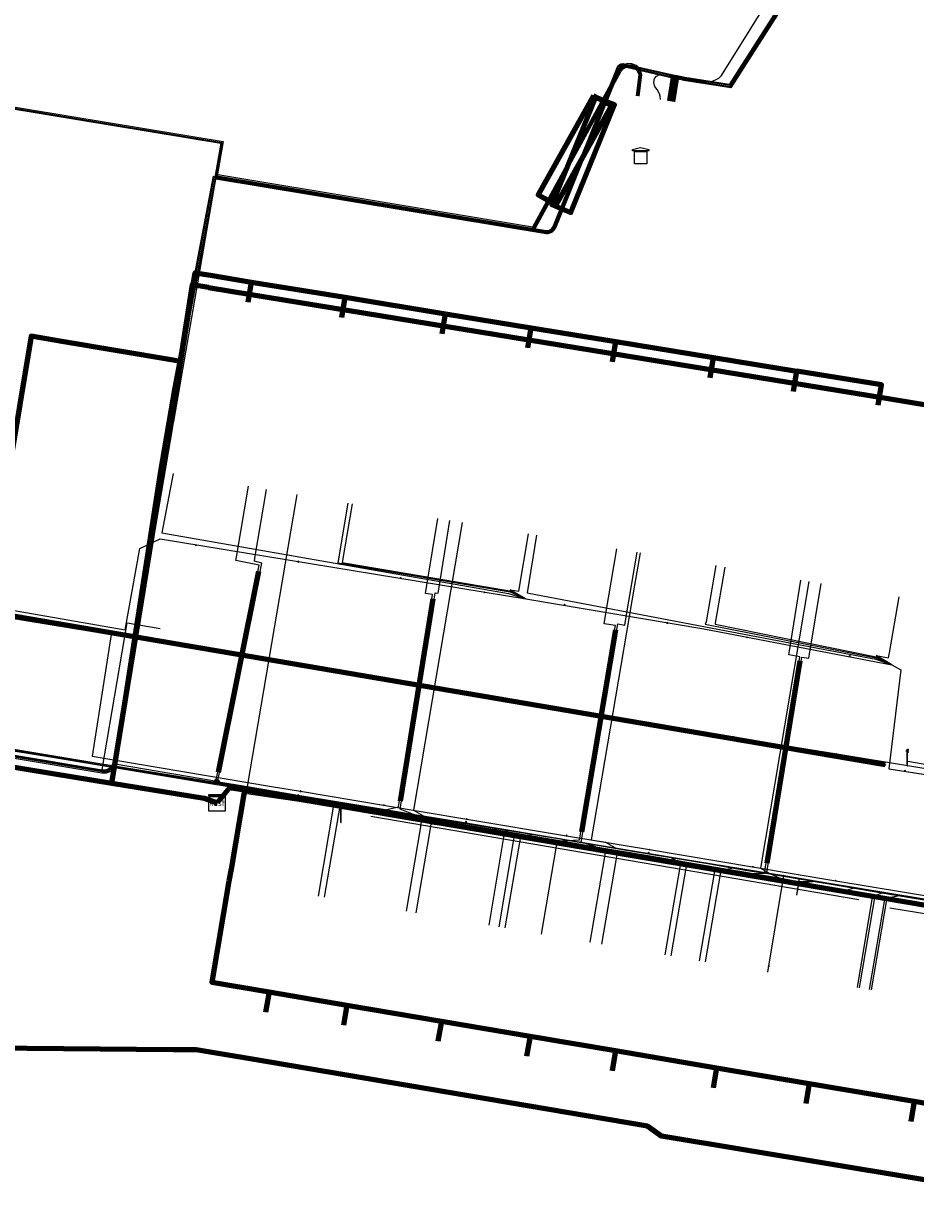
# Model space of a CAD drawing. Extents: x 152558 to 154479, y 462974 to 463683.
# Tile 85 of 256: x 152993 to 153036, y 463405 to 463463. Entities that reach past the tile are written whole.
import ezdxf
from ezdxf.enums import TextEntityAlignment as Align
from ezdxf.lldxf.tags import DXFTag

# ---------------------------------------------------------------- set-up
doc = ezdxf.new("R2010")
doc.units = 0
doc.header["$LTSCALE"] = 0.2
doc.layers.get('0').update_dxf_attribs({"linetype": 'CONTINUOUS'})
for name, color, linetype, lineweight in [('B-RO-KL-DATA_COAXIAAL_17_ZIGGO BV-G', 90, 'KL-DATA-N', 18), ('B-RO-KL-DATA_COAXIAAL_7_ZIGGO BV-G', 90, 'KL-DATA-N', 18), ('B-RO-KL-DATA_EUROFIBER NEDERLAND BV-G', 90, 'KL-DATA-N', 18), ('B-RO-KL-DATA_HULPSTUK_KPN BV-S', 90, 'CONTINUOUS', 25), ('B-RO-KL-DATA_HULPSTUK_REGGEFIBER OPERATOR BV-S', 90, 'CONTINUOUS', 25), ('B-RO-KL-DATA_HULPSTUK_STEDIN NETBEHEER BV-S', 90, 'CONTINUOUS', 25), ('B-RO-KL-DATA_HULPSTUK_ZIGGO BV-S', 90, 'CONTINUOUS', 25), ('B-RO-KL-DATA_KABELBED_KPN BV-G', 90, 'CONTINUOUS', 100), ('B-RO-KL-DATA_KABELBED_ZIGGO BV-G', 90, 'CONTINUOUS', 100), ('B-RO-KL-DATA_REGGEFIBER OPERATOR BV-G', 90, 'KL-DATA-N', 18), ('B-RO-KL-DATA_STEDIN NETBEHEER BV-G', 90, 'KL-DATA-N', 18), ('B-RO-KL-ET_LS_400 V_STEDIN NETBEHEER BV-G', 190, 'KL-LS-N', 18), ('B-RO-KL-ET_LS_GEMEENTE AMERSFOORT-S', 190, 'CONTINUOUS', 25), ('B-RO-KL-ET_LS_HULPSTUK_STEDIN NETBEHEER BV-S', 190, 'CONTINUOUS', 25), ('B-RO-KL-ET_LS_MANTELBUIS_BETON_STEDIN NETBEHEER BV-G', 190, 'CONTINUOUS', 100), ('B-RO-KL-ET_MS_10 KV_STEDIN NETBEHEER BV-G', 130, 'KL-MS-N', 18), ('B-RO-KL-ET_MS_HULPSTUK_STEDIN NETBEHEER BV-S', 130, 'CONTINUOUS', 25), ('B-RO-KL-ET_MS_MANTELBUIS_BETON_STEDIN NETBEHEER BV-G', 130, 'CONTINUOUS', 100), ('B-RO-KL-GAS_LD_ASBESTCEMENT_124_0.1 BAR_STEDIN NETBEHEER BV-G', 50, 'KL-GAS-LD-N', 18), ('B-RO-KL-GAS_LD_KOPER_22_0.1 BAR_STEDIN NETBEHEER BV-G', 50, 'KL-GAS-LD-N', 18), ('B-RO-KL-GAS_LD_MANTELBUIS_PVC_63_STEDIN NETBEHEER BV-G', 50, 'CONTINUOUS', 100), ('B-RO-KL-GAS_LD_PE_32_0.1 BAR_STEDIN NETBEHEER BV-G', 50, 'KL-GAS-LD-N', 18), ('B-RO-KL-GAS_LD_PVC_63_0.1 BAR_STEDIN NETBEHEER BV-G', 50, 'KL-GAS-LD-N', 18), ('B-RO-KL-WATER_100_VITENS-G', 170, 'KL-WATER-N', 18), ('B-RO-KL-WATER_HULPSTUK_VITENS-S', 170, 'CONTINUOUS', 25)]:
    doc.layers.add(name, color=color, linetype=linetype, lineweight=lineweight)
doc.styles.add('NLCS-ISO', font='NLCS-ISO.ttf')
tags = doc.linetypes.add('KL-DATA-N', pattern='A,4,-1,[101,NLCS.SHX,S=0.5,R=0,X=0,Y=0],-1,4,-1,["D",Standard,S=1,R=0,X=-0.25,Y=-0.5],-1.5', length=12.5).pattern_tags.tags
tags[18] = DXFTag(74, 10)
tags = doc.linetypes.add('KL-GAS-LD-N', pattern='A,4,-1,[69,NLCS.SHX,S=0.5,R=0,X=0,Y=0],-1,4,-1,["L",Standard,S=1,R=0,X=0.25,Y=-0.5],-2', length=13).pattern_tags.tags
tags[18] = DXFTag(74, 10)
tags = doc.linetypes.add('KL-LS-N', pattern='A,4,-1,[103,NLCS.SHX,S=0.75,R=0,X=0,Y=0],-1,4,-1,["L",Standard,S=1,R=0,X=0,Y=-0.5],-2', length=13).pattern_tags.tags
tags[18] = DXFTag(74, 10)
tags = doc.linetypes.add('KL-MS-N', pattern='A,4,-1,[103,NLCS.SHX,S=0.75,R=0,X=0,Y=0],-1,4,-1,["M",Standard,S=1,R=0,X=0,Y=-0.5],-2', length=13).pattern_tags.tags
tags[18] = DXFTag(74, 10)
doc.linetypes.add('KL-WATER-N', pattern='A,7,-0.5,[168,NLCS.SHX,S=0.75,R=0,X=0.75,Y=0],-2', length=9.5)

# ---------------------------------------------------------------- blocks, each defined once
blk = doc.blocks.new('SKL-WTB_HULP_MOF-SO')
at = {"linetype": 'ByBlock', "lineweight": 18}
h = blk.add_hatch(color=0, dxfattribs=at)
h.dxf.hatch_style = 1
h.paths.add_polyline_path([(-0.5625, 0, 1), (0.5625, 0, 1)])
at = {"color": 0, "linetype": 'ByBlock', "lineweight": 18}
blk.add_circle((0, 0), 0.5625, dxfattribs=at)
at = {"color": 0, "linetype": 'ByBlock', "lineweight": 18, "style": 'NLCS-ISO', "flags": 1}
for tag, p in [('TYPE', (1.5, 0)), ('OMSCHRIJVING', (1.5, -3)), ('LABEL', (1.5, -1.5))]:
    blk.add_attdef(tag, p, '', height=1, dxfattribs=at)
blk = doc.blocks.new('SKL-WTB_HULP_TECHNISCH GEBOUW-SO')
at = {"color": 0, "linetype": 'ByBlock', "lineweight": 18}
for points in [[(-2, 1.5), (0, 2), (2, 1.5), (2, 1.18), (-2, 1.18)], [(-1.5, 1.02), (1.5, 1.02), (1.5, -2), (-1.5, -2)]]:
    blk.add_lwpolyline(points, close=True, dxfattribs=at)
at = {"color": 0, "linetype": 'ByBlock', "lineweight": 18, "style": 'NLCS-ISO', "flags": 1}
for tag, p in [('TYPE', (2.5, 0)), ('OMSCHRIJVING', (2.5, -3)), ('LABEL', (2.5, -1.5))]:
    blk.add_attdef(tag, p, '', height=1, dxfattribs=at)
blk = doc.blocks.new('SKL-WTB_HULP_KAST-SO')
at = {"color": 0, "linetype": 'ByBlock', "lineweight": 18}
for points in [[(-2, 2), (2, 2), (2, 1.68), (-2, 1.68)], [(-2, 1.52), (2, 1.52), (2, -2), (-2, -2)]]:
    blk.add_lwpolyline(points, close=True, dxfattribs=at)
at = {"color": 0, "linetype": 'ByBlock', "lineweight": 18, "style": 'NLCS-ISO'}
blk.add_text('kast', height=1.5, dxfattribs=at).set_placement((0, 0), align=Align.MIDDLE_CENTER)
at = {"color": 0, "linetype": 'ByBlock', "lineweight": 18, "style": 'NLCS-ISO', "flags": 1}
for tag, p in [('TYPE', (2.5, 0)), ('OMSCHRIJVING', (2.5, -3)), ('LABEL', (2.5, -1.5))]:
    blk.add_attdef(tag, p, '', height=1, dxfattribs=at)
blk = doc.blocks.new('SKL-WTB_HULP_OVERIG-SO')
at = {"color": 0, "linetype": 'ByBlock', "lineweight": 18}
for points in [[(-0.14, 0.14), (0.14, -0.14)], [(0.14, 0.14), (-0.14, -0.14)]]:
    blk.add_lwpolyline(points, dxfattribs=at)
at = {"color": 0, "linetype": 'ByBlock', "lineweight": 18, "style": 'NLCS-ISO', "flags": 1}
for tag, p in [('TYPE', (1.5, 0)), ('OMSCHRIJVING', (1.5, -3)), ('LABEL', (1.5, -1.5))]:
    blk.add_attdef(tag, p, '', height=1, dxfattribs=at)
blk = doc.blocks.new('SKL-ET_LS_MAST-SO')
for p, q in [((-0.05, 2.07), (0.05, 2.07)), ((-0.05, -2), (0.05, -2))]:
    blk.add_line(p, q)
for points in [[(-0.18, 1.76), (-0.22, 1.76), (-0.22, 1.84), (-0.18, 1.84), (-0.18, 1.79)], [(-0.18, 1.49), (-0.22, 1.49), (-0.22, 1.57), (-0.18, 1.57), (-0.18, 1.52)], [(-0.18, 1.79), (-0.05, 1.79)], [(-0.18, 1.76), (-0.05, 1.76)], [(-0.18, 1.52), (-0.05, 1.52)], [(-0.18, 1.49), (-0.05, 1.49)], [(-0.05, -2), (-0.05, 2.07)], [(0.05, -2), (0.05, 2.07)], [(0.18, 1.92), (0.05, 1.92)], [(0.18, 1.89), (0.05, 1.89)], [(0.18, 1.66), (0.05, 1.66)], [(0.18, 1.63), (0.05, 1.63)], [(0.18, 1.39), (0.05, 1.39)], [(0.18, 1.36), (0.05, 1.36)], [(0.18, 1.89), (0.22, 1.89), (0.22, 1.97), (0.18, 1.97), (0.18, 1.92)], [(0.18, 1.63), (0.22, 1.63), (0.22, 1.71), (0.18, 1.71), (0.18, 1.66)], [(0.18, 1.36), (0.22, 1.36), (0.22, 1.44), (0.18, 1.44), (0.18, 1.39)]]:
    blk.add_lwpolyline(points)

msp = doc.modelspace()

# ---------------------------------------------------------------- linework, layer by layer
at = {"layer": 'B-RO-KL-DATA_COAXIAAL_17_ZIGGO BV-G', "flags": 128}
msp.add_lwpolyline([(153089.958, 463458.019), (153095.745, 463452.316), (153089.236, 463445.749), (153086.566, 463443.055), (153085.721, 463442.202), (153085.213, 463441.69), (153079.383, 463435.807), (153077.448, 463433.855), (153073.084, 463429.451), (153071.799, 463428.155), (153068.317, 463424.642), (153065.33, 463421.629), (153063.256, 463419.536), (153062.746, 463419.112), (153061.785, 463418.312), (153060.11, 463417.391), (153058.29, 463416.806), (153056.391, 463416.577), (153054.484, 463416.715), (153050.257, 463417.43), (153049.39, 463417.577), (153046.204, 463418.116), (153043.555, 463418.565), (153041.179, 463418.967), (153037.56, 463419.579), (153037.29, 463419.625), (153032.265, 463420.475), (153031.233, 463420.65), (153026.208, 463421.5), (153023.187, 463422.011), (153022.155, 463422.186), (153019.133, 463422.697), (153017.129, 463423.036), (153013.241, 463423.694), (153009.188, 463424.38), (153006.166, 463424.891), (153004.163, 463425.23), (153003.478, 463425.346), (153002.757, 463425.467), (153002.145, 463424.729)], dxfattribs=at)
at = {"layer": 'B-RO-KL-DATA_COAXIAAL_7_ZIGGO BV-G', "flags": 128}
for points in [[(153021.436, 463446.248), (153021.597, 463447.235), (153017.473, 463447.909), (153013.294, 463448.592), (153008.39, 463449.393), (153003.827, 463450.139), (153001.825, 463450.466), (153001.081, 463450.588), (153000, 463443.979), (152997.009, 463425.689), (153000, 463425.2), (153001.51, 463424.953), (153002.145, 463424.729)], [(153017.312, 463446.922), (153017.473, 463447.909), (153013.294, 463448.592), (153008.39, 463449.393), (153003.827, 463450.139), (153001.825, 463450.466), (153001.081, 463450.588), (153000, 463443.979), (152997.009, 463425.689), (153000, 463425.2), (153001.51, 463424.953), (153002.145, 463424.729)], [(153008.229, 463448.406), (153008.39, 463449.393), (153003.827, 463450.139), (153001.825, 463450.466), (153001.081, 463450.588), (153000, 463443.979), (152997.009, 463425.689), (153000, 463425.2), (153001.51, 463424.953), (153002.145, 463424.729)], [(153002.145, 463424.729), (153001.51, 463424.953), (153000, 463425.2), (152997.009, 463425.689), (153000, 463443.979), (153001.081, 463450.588), (153001.825, 463450.466), (153003.827, 463450.139), (153008.39, 463449.393), (153013.294, 463448.592), (153013.133, 463447.605)], [(153002.145, 463424.729), (153001.51, 463424.953), (153000, 463425.2), (152997.009, 463425.689), (153000, 463443.979), (153001.081, 463450.588), (153001.825, 463450.466), (153003.827, 463450.139), (153008.39, 463449.393), (153013.294, 463448.592), (153017.473, 463447.909), (153021.597, 463447.235), (153026.358, 463446.457), (153030.426, 463445.792), (153030.265, 463444.805)], [(153034.4, 463444.129), (153034.561, 463445.116), (153030.426, 463445.792), (153026.358, 463446.457), (153021.597, 463447.235), (153017.473, 463447.909), (153013.294, 463448.592), (153008.39, 463449.393), (153003.827, 463450.139), (153001.825, 463450.466), (153001.081, 463450.588), (153000, 463443.979), (152997.009, 463425.689), (153000, 463425.2), (153001.51, 463424.953), (153002.145, 463424.729)], [(153002.145, 463424.729), (153001.51, 463424.953), (153000, 463425.2), (152997.009, 463425.689), (153000, 463443.979), (153001.081, 463450.588), (153001.825, 463450.466), (153003.827, 463450.139), (153008.39, 463449.393), (153013.294, 463448.592), (153017.473, 463447.909), (153021.597, 463447.235), (153026.358, 463446.457), (153026.197, 463445.47)], [(153003.666, 463449.152), (153003.827, 463450.139), (153001.825, 463450.466), (153001.081, 463450.588), (153000, 463443.979), (152997.009, 463425.689), (153000, 463425.2), (153001.51, 463424.953), (153002.145, 463424.729)], [(153048.392, 463407.086), (153048.559, 463408.072), (153044.548, 463408.752), (153039.877, 463409.543), (153036.147, 463410.175), (153031.027, 463411.043), (153026.51, 463411.808), (153021.589, 463412.642), (153017.415, 463413.349), (153013.087, 463414.082), (153008.483, 463414.862), (153004.682, 463415.506), (153001.893, 463415.979), (153002.727, 463420.909), (153002.827, 463421.501), (153003.478, 463425.346), (153004.163, 463425.23), (153006.166, 463424.891), (153009.188, 463424.38), (153013.241, 463423.694), (153017.129, 463423.036), (153019.133, 463422.697), (153022.155, 463422.186), (153023.187, 463422.011), (153026.208, 463421.5), (153031.233, 463420.65), (153032.265, 463420.475), (153037.29, 463419.625), (153037.56, 463419.579), (153041.179, 463418.967), (153043.555, 463418.565), (153046.204, 463418.116), (153049.39, 463417.577), (153050.257, 463417.43), (153054.484, 463416.715), (153056.391, 463416.577), (153058.29, 463416.806), (153060.11, 463417.391), (153061.785, 463418.312), (153062.746, 463419.112), (153063.256, 463419.536), (153065.33, 463421.629), (153068.317, 463424.642), (153071.799, 463428.155), (153073.084, 463429.451), (153077.448, 463433.855)], [(152984.747, 463405.134), (152985.733, 463404.966), (152986.604, 463410.069), (152987.431, 463414.912), (152988.271, 463419.832), (152989.002, 463424.111), (152989.464, 463426.815), (152989.482, 463426.922), (152994.131, 463426.16), (152997.009, 463425.689), (153000, 463425.2), (153001.51, 463424.953), (153002.145, 463424.729)], [(153002.145, 463424.729), (153001.51, 463424.953), (153000, 463425.2), (152997.009, 463425.689), (152994.131, 463426.16), (152989.482, 463426.922), (152989.464, 463426.815), (152989.002, 463424.111), (152988.271, 463419.832), (152987.431, 463414.912), (152986.604, 463410.069), (152985.618, 463410.237)], [(152986.445, 463415.08), (152987.431, 463414.912), (152988.271, 463419.832), (152989.002, 463424.111), (152989.464, 463426.815), (152989.482, 463426.922), (152994.131, 463426.16), (152997.009, 463425.689), (153000, 463425.2), (153001.51, 463424.953), (153002.145, 463424.729)], [(152987.285, 463420.001), (152988.271, 463419.832), (152989.002, 463424.111), (152989.464, 463426.815), (152989.482, 463426.922), (152994.131, 463426.16), (152997.009, 463425.689), (153000, 463425.2), (153001.51, 463424.953), (153002.145, 463424.729)], [(153002.145, 463424.729), (153001.51, 463424.953), (153000, 463425.2), (152997.009, 463425.689), (152994.131, 463426.16), (152989.482, 463426.922), (152989.464, 463426.815), (152989.002, 463424.111), (152988.015, 463424.279)], [(153002.145, 463424.729), (153002.757, 463425.467), (153003.478, 463425.346), (153002.827, 463421.501), (153002.727, 463420.909), (153001.893, 463415.979), (153004.682, 463415.506), (153008.483, 463414.862), (153013.087, 463414.082), (153017.415, 463413.349), (153021.589, 463412.642), (153026.51, 463411.808), (153031.027, 463411.043), (153036.147, 463410.175), (153039.877, 463409.543), (153044.548, 463408.752), (153044.381, 463407.766)], [(153002.145, 463424.729), (153002.757, 463425.467), (153003.478, 463425.346), (153002.827, 463421.501), (153002.727, 463420.909), (153001.893, 463415.979), (153004.682, 463415.506), (153008.483, 463414.862), (153013.087, 463414.082), (153017.415, 463413.349), (153021.589, 463412.642), (153026.51, 463411.808), (153031.027, 463411.043), (153036.147, 463410.175), (153035.98, 463409.19)], [(153002.145, 463424.729), (153002.757, 463425.467), (153003.478, 463425.346), (153002.827, 463421.501), (153002.727, 463420.909), (153001.893, 463415.979), (153004.682, 463415.506), (153008.483, 463414.862), (153008.316, 463413.877)], [(153002.145, 463424.729), (153002.757, 463425.467), (153003.478, 463425.346), (153002.827, 463421.501), (153002.727, 463420.909), (153001.893, 463415.979), (153004.682, 463415.506), (153008.483, 463414.862), (153013.087, 463414.082), (153017.415, 463413.349), (153021.589, 463412.642), (153026.51, 463411.808), (153031.027, 463411.043), (153036.147, 463410.175), (153039.877, 463409.543), (153039.71, 463408.558)], [(153002.145, 463424.729), (153002.757, 463425.467), (153003.478, 463425.346), (153002.827, 463421.501), (153002.727, 463420.909), (153001.893, 463415.979), (153004.682, 463415.506), (153008.483, 463414.862), (153013.087, 463414.082), (153017.415, 463413.349), (153017.248, 463412.364)], [(153002.145, 463424.729), (153002.757, 463425.467), (153003.478, 463425.346), (153002.827, 463421.501), (153002.727, 463420.909), (153001.893, 463415.979), (153004.682, 463415.506), (153008.483, 463414.862), (153013.087, 463414.082), (153017.415, 463413.349), (153021.589, 463412.642), (153021.422, 463411.657)], [(153002.145, 463424.729), (153002.757, 463425.467), (153003.478, 463425.346), (153002.827, 463421.501), (153002.727, 463420.909), (153001.893, 463415.979), (153004.682, 463415.506), (153008.483, 463414.862), (153013.087, 463414.082), (153017.415, 463413.349), (153021.589, 463412.642), (153026.51, 463411.808), (153031.027, 463411.043), (153030.861, 463410.057)], [(153002.145, 463424.729), (153002.757, 463425.467), (153003.478, 463425.346), (153002.827, 463421.501), (153002.727, 463420.909), (153001.893, 463415.979), (153004.682, 463415.506), (153004.515, 463414.521)], [(153002.145, 463424.729), (153002.757, 463425.467), (153003.478, 463425.346), (153002.827, 463421.501), (153002.727, 463420.909), (153001.893, 463415.979), (153004.682, 463415.506), (153008.483, 463414.862), (153013.087, 463414.082), (153012.92, 463413.097)], [(153002.145, 463424.729), (153002.757, 463425.467), (153003.478, 463425.346), (153002.827, 463421.501), (153002.727, 463420.909), (153001.893, 463415.979), (153004.682, 463415.506), (153008.483, 463414.862), (153013.087, 463414.082), (153017.415, 463413.349), (153021.589, 463412.642), (153026.51, 463411.808), (153026.343, 463410.823)]]:
    msp.add_lwpolyline(points, dxfattribs=at)
at = {"layer": 'B-RO-KL-DATA_EUROFIBER NEDERLAND BV-G', "flags": 128}
for points in [[(152571.462, 463494.696), (152614, 463485.4), (152615.1, 463482.7), (152678.5, 463464.8), (152679.7, 463464.8), (152685.6, 463462.8), (152698, 463459.2), (152703.7, 463457.3), (152720.1, 463452.4), (152731.7, 463448.8), (152732.3, 463448.7), (152740.2, 463446.1), (152747.8, 463444.1), (152751.2, 463443), (152751.7, 463443.2), (152755.2, 463454.3), (152761, 463474.3), (152761.9, 463477.7), (152762.9, 463480.9), (152763.8, 463484.5), (152767, 463494.7), (152767.9, 463498.1), (152771.4, 463509.8), (152772.7, 463513.8), (152773, 463514.2), (152773.3, 463514.3), (152777.9, 463512.9), (152778.3, 463513.1), (152778.7, 463514.1), (152780, 463518.5), (152780.5, 463519), (152783.3, 463520.1), (152784, 463520), (152812.4, 463511.4), (152827.7, 463506.6), (152828.9, 463505.7), (152831, 463500.9), (152829.3, 463495.1), (152829.5, 463494.3), (152830.2, 463493.2), (152831.6, 463490.5), (152832.5, 463489.4), (152849.6, 463484.1), (152851.2, 463483.7), (152861.1, 463480.6), (152863.2, 463479.8), (152867, 463476.5), (152873.3, 463475), (152874.7, 463474.9), (152876.8, 463474.9), (152881.9, 463474), (152891.4, 463471.3), (152897.6, 463470.1), (152916, 463466.8), (152936.3, 463462.9), (152942.5, 463461), (152953.3, 463457.5), (152965.2, 463453.3), (152966.3, 463453.1), (152970.6, 463451.7), (152972.3, 463451), (152973.1, 463450), (152970.9, 463430.7), (152971.4, 463430.6), (152977.2, 463429.9), (152982.1, 463429), (152996.4, 463426.6), (153020, 463422.8), (153038, 463419.8), (153049.2, 463418), (153058.3, 463416.6), (153059.7, 463417.6), (153063.1, 463420.1), (153066.7, 463423.6), (153085.6, 463442.6), (153093.4, 463450.7), (153096, 463452.3), (153099.1, 463449.1), (153103.8, 463442.4), (153107.1, 463435.7), (153107.4, 463434.8), (153109.9, 463428.3), (153112, 463421.3), (153112.9, 463413.6), (153112.9, 463407.3), (153113.3, 463406.2), (153113.1, 463402.8), (153112.1, 463396.3), (153110.6, 463390.3), (153110.2, 463388.1), (153111.1, 463387.4), (153112.3, 463387), (153118.7, 463385.3), (153121.5, 463384.9)], [(152936.5, 463462.8), (152942.5, 463461), (152953.3, 463457.5), (152965.2, 463453.3), (152966.3, 463453.1), (152970.6, 463451.7), (152972.3, 463451), (152973.1, 463450), (152972.4, 463444.2), (152970.9, 463430.7), (152971.4, 463430.6), (152975.4, 463430.1), (152977.2, 463429.9), (152982.1, 463429), (152996.4, 463426.6), (153014, 463423.8), (153020, 463422.8), (153038, 463419.8), (153049.2, 463418), (153055.9, 463417), (153058.3, 463416.6), (153059.7, 463417.6), (153063.1, 463420.1), (153066.7, 463423.6), (153075.7, 463432.6), (153085.6, 463442.6), (153093.4, 463450.7), (153096, 463452.3), (153099.1, 463449.1), (153103.5, 463442.9), (153103.8, 463442.4), (153107.1, 463435.7), (153107.4, 463434.8), (153109.9, 463428.3), (153112, 463421.3), (153112.9, 463413.6), (153112.9, 463411.3), (153112.9, 463407.3), (153113.3, 463406.2), (153113.1, 463402.8), (153112.9, 463401.5), (153112.1, 463396.3), (153110.6, 463390.3), (153110.2, 463388.1), (153111.1, 463387.4), (153112.3, 463387), (153117.1, 463385.7), (153118.7, 463385.3), (153121.5, 463384.9)]]:
    msp.add_lwpolyline(points, dxfattribs=at)
at = {"layer": 'B-RO-KL-DATA_KABELBED_KPN BV-G', "flags": 128}
for points in [[(153001.724, 463449.877), (153000.93, 463450.006), (153000.34, 463446.265), (153000, 463446.322), (152994.567, 463447.233)], [(153001.724, 463449.877), (153003.805, 463449.533), (153034.792, 463444.466), (153037.118, 463444.087)], [(152994.567, 463447.233), (152993.077, 463447.49), (152991.368, 463437.303), (152990.964, 463434.947)], [(153034.729, 463426.581), (153034.338, 463426.648), (153000, 463432.508), (152992.302, 463433.822), (152990.815, 463434.073)], [(153001.124, 463412.673), (153000, 463412.682), (152991.082, 463412.755), (152991.06, 463412.758)], [(153050.317, 463404.062), (153048.12, 463404.429), (153023.833, 463408.467), (153023.142, 463408.955), (153003.666, 463412.254), (153001.124, 463412.673)]]:
    msp.add_lwpolyline(points, dxfattribs=at)
at = {"layer": 'B-RO-KL-DATA_KABELBED_ZIGGO BV-G', "flags": 128}
for points in [[(152997.009, 463425.689), (153001.081, 463450.588), (153001.825, 463450.466)], [(153001.825, 463450.466), (153003.827, 463450.139)], [(153003.666, 463449.152), (153003.827, 463450.139)], [(153003.827, 463450.139), (153008.39, 463449.393)], [(153008.229, 463448.406), (153008.39, 463449.393)], [(153008.39, 463449.393), (153013.294, 463448.592)], [(153013.133, 463447.605), (153013.294, 463448.592)], [(153013.294, 463448.592), (153017.473, 463447.909)], [(153017.312, 463446.922), (153017.473, 463447.909)], [(153017.473, 463447.909), (153021.597, 463447.235)], [(153021.436, 463446.248), (153021.597, 463447.235)], [(153021.597, 463447.235), (153026.358, 463446.457)], [(153026.197, 463445.47), (153026.358, 463446.457)], [(153026.358, 463446.457), (153030.426, 463445.792)], [(153030.265, 463444.805), (153030.426, 463445.792)], [(153034.4, 463444.129), (153034.561, 463445.116), (153030.426, 463445.792)], [(153073.084, 463429.451), (153063.256, 463419.536), (153061.785, 463418.312), (153060.11, 463417.391), (153058.29, 463416.806), (153056.391, 463416.577), (153054.484, 463416.715), (153003.478, 463425.346)], [(152989.464, 463426.815), (152989.482, 463426.922), (152994.131, 463426.16)], [(152994.131, 463426.16), (152997.009, 463425.689)], [(152997.009, 463425.689), (153001.51, 463424.953), (153002.145, 463424.729)], [(153003.478, 463425.346), (153002.757, 463425.467), (153002.145, 463424.729)], [(153003.478, 463425.346), (153002.827, 463421.501)], [(153002.827, 463421.501), (153002.727, 463420.909)], [(153002.727, 463420.909), (153001.893, 463415.979), (153004.682, 463415.506)], [(153004.682, 463415.506), (153004.515, 463414.521)], [(153004.682, 463415.506), (153008.483, 463414.862)], [(153008.483, 463414.862), (153008.316, 463413.877)], [(153008.483, 463414.862), (153013.087, 463414.082)], [(153013.087, 463414.082), (153012.92, 463413.097)], [(153013.087, 463414.082), (153017.415, 463413.349)], [(153017.415, 463413.349), (153017.248, 463412.364)], [(153017.415, 463413.349), (153021.589, 463412.642)], [(153021.589, 463412.642), (153021.422, 463411.657)], [(153021.589, 463412.642), (153026.51, 463411.808)], [(153026.51, 463411.808), (153026.343, 463410.823)], [(153026.51, 463411.808), (153031.027, 463411.043)], [(153031.027, 463411.043), (153030.861, 463410.057)], [(153031.027, 463411.043), (153036.147, 463410.175)], [(153036.147, 463410.175), (153035.98, 463409.19)], [(153036.147, 463410.175), (153039.877, 463409.543)]]:
    msp.add_lwpolyline(points, dxfattribs=at)
at = {"layer": 'B-RO-KL-DATA_REGGEFIBER OPERATOR BV-G', "flags": 128}
for points in [[(152829.869, 463526.12), (152831.488, 463525.4), (152832.122, 463524.819), (152832.543, 463524.465), (152832.827, 463523.923), (152832.829, 463523.063), (152830.408, 463514.407), (152829.119, 463511.38), (152828.623, 463509.999), (152827.817, 463506.864), (152827.702, 463506.587), (152828.928, 463505.685), (152830.954, 463500.893), (152830.56, 463499.357), (152829.265, 463495.066), (152829.483, 463494.349), (152830.154, 463493.152), (152831.575, 463490.473), (152832.213, 463489.734), (152832.543, 463489.443), (152841.218, 463486.779), (152841.666, 463486.614), (152849.617, 463484.149), (152861.117, 463480.57), (152863.233, 463479.848), (152864.067, 463478.982), (152866.556, 463476.86), (152867.025, 463476.476), (152873.347, 463474.963), (152874.723, 463474.861), (152876.826, 463474.903), (152879.116, 463474.523), (152881.884, 463473.956), (152886.485, 463472.754), (152890.835, 463471.518), (152891.443, 463471.289), (152897.607, 463470.079), (152906.664, 463468.479), (152916.044, 463466.809), (152924.14, 463465.167), (152932.324, 463463.605), (152936.267, 463462.922), (152942.479, 463461.022), (152953.275, 463457.463), (152965.214, 463453.343), (152966.286, 463453.145), (152970.614, 463451.703), (152972.043, 463451.075), (152973.079, 463450.04), (152972.422, 463444.249), (152970.913, 463430.665), (152971.397, 463430.636), (152975.421, 463430.131), (152977.233, 463429.872), (152978.917, 463429.569), (152979.483, 463429.47), (152983.157, 463428.857), (152996.428, 463426.649), (153013.999, 463423.805), (153020.003, 463422.786), (153038.022, 463419.826), (153049.211, 463418.019), (153055.896, 463416.964), (153058.292, 463416.647), (153059.739, 463417.607), (153063.097, 463420.059), (153066.652, 463423.589), (153075.688, 463432.635), (153085.555, 463442.598), (153093.411, 463450.749), (153096.581, 463452.576)], [(152982.255, 463488.436), (152981.72, 463487.934), (152988.344, 463486.001), (152985.267, 463474.068), (152981.969, 463461.447), (152981.605, 463459.9), (152979.544, 463449.652), (152978.921, 463444.426), (152978.066, 463437.444), (152978.023, 463436.585), (152978.769, 463436.182), (152981.895, 463435.911), (152997.672, 463433.165), (152998.379, 463437.132), (152999.366, 463437.61), (153017.206, 463434.689), (153025.889, 463433.224), (153035.057, 463431.464), (153035.505, 463431.224), (153034.919, 463426.394), (153040.262, 463425.562), (153045.604, 463424.728), (153050.947, 463423.894), (153056.289, 463423.059), (153058.998, 463424.366), (153061.772, 463427.182), (153075.799, 463441.453), (153078.748, 463444.469), (153085.924, 463452.306), (153087.639, 463453.631), (153089.199, 463455.054), (153092.742, 463456.937)], [(152981.605, 463459.9), (152979.544, 463449.652), (152978.921, 463444.426), (152978.066, 463437.444), (152978.023, 463436.585), (152978.769, 463436.182), (152981.895, 463435.911), (152997.672, 463433.165), (152998.379, 463437.132), (152999.366, 463437.61), (153017.206, 463434.689), (153025.889, 463433.224), (153035.057, 463431.464), (153035.505, 463431.224), (153034.919, 463426.394), (153035.657, 463426.279)], [(153031.903, 463420.832), (153038.022, 463419.826), (153049.211, 463418.019), (153055.896, 463416.964), (153058.292, 463416.647), (153059.739, 463417.607), (153063.097, 463420.059), (153066.652, 463423.589), (153075.688, 463432.635), (153085.555, 463442.598), (153093.411, 463450.749), (153096.581, 463452.576)], [(153000, 463440.8), (152999.459, 463437.898), (153016.368, 463434.95), (153017.206, 463434.689)], [(153008.528, 463439.351), (153008.032, 463436.444), (153016.442, 463435.019), (153017.206, 463434.689)], [(153008.733, 463439.317), (153008.248, 463436.459), (153016.432, 463435.073), (153017.206, 463434.689)], [(153017.206, 463434.689), (153016.439, 463435.118), (153016.859, 463435.049), (153017.337, 463437.856)], [(153017.732, 463437.789), (153017.27, 463434.981), (153025.973, 463433.31), (153034.274, 463431.733), (153035.057, 463431.464)], [(153026.478, 463436.303), (153026.011, 463433.557), (153025.963, 463433.441), (153034.277, 463431.806), (153035.057, 463431.464)], [(153026.907, 463436.23), (153026.442, 463433.492), (153026.436, 463433.448), (153034.292, 463431.858), (153035.057, 463431.464)], [(153035.057, 463431.464), (153034.3, 463431.915), (153034.9, 463431.8), (153034.947, 463432.043), (153035.412, 463434.786)], [(152979.483, 463429.47), (152983.157, 463428.857), (152996.428, 463426.649), (153013.999, 463423.805), (153020.003, 463422.786), (153029.788, 463421.179)], [(153035.657, 463426.279), (153040.815, 463425.476), (153045.974, 463424.671), (153047.017, 463424.508)], [(153002.757, 463420.901), (153003.441, 463424.948), (153003.482, 463425.205), (153013.138, 463423.781), (153013.999, 463423.805)], [(153011.389, 463419.442), (153012.068, 463423.46), (153012.125, 463423.809), (153013.174, 463423.719), (153013.999, 463423.805)], [(153011.857, 463419.363), (153012.537, 463423.385), (153012.588, 463423.699), (153013.146, 463423.644), (153013.999, 463423.805)], [(153020.351, 463417.926), (153021.04, 463421.999), (153021.112, 463422.402), (153030.56, 463420.889), (153031.39, 463420.916)], [(153020.921, 463417.83), (153021.612, 463421.913), (153021.66, 463422.21), (153030.54, 463420.828), (153031.39, 463420.916)], [(153029.006, 463416.463), (153029.788, 463421.179)], [(153029.788, 463421.179), (153030.556, 463421.053)], [(153030.42, 463420.225), (153030.556, 463421.053)], [(153030.556, 463421.053), (153031.903, 463420.832)], [(153030.42, 463420.225), (153030.526, 463420.742), (153032.452, 463420.394), (153033.325, 463420.598)]]:
    msp.add_lwpolyline(points, dxfattribs=at)
at = {"layer": 'B-RO-KL-DATA_STEDIN NETBEHEER BV-G', "flags": 128}
msp.add_lwpolyline([(153023.773, 463459.044), (153023.76, 463459.21), (153023.732, 463459.324), (153023.621, 463459.531), (153023.498, 463459.684), (153023.45, 463459.833), (153023.462, 463459.99), (153023.49, 463460.064), (153023.586, 463460.189), (153023.72, 463460.268), (153025.936, 463459.917), (153026.117, 463459.907), (153026.296, 463459.934), (153026.465, 463459.996), (153026.619, 463460.092), (153026.75, 463460.215), (153033.824, 463471.572), (153033.927, 463471.697), (153034.049, 463471.802), (153034.189, 463471.884), (153034.34, 463471.94), (153034.5, 463471.967), (153034.661, 463471.967), (153034.82, 463471.937), (153034.97, 463471.879), (153040.469, 463468.486), (153040.596, 463468.437), (153040.73, 463468.412), (153040.866, 463468.412), (153040.999, 463468.436), (153041.126, 463468.485), (153041.242, 463468.555), (153041.342, 463468.645), (153047.78, 463478.712), (153054.696, 463493.621), (153053.14, 463494.566), (153052.381, 463495.248), (153051.768, 463496.064), (153051.325, 463496.984), (153051.068, 463497.971), (153051.007, 463498.99), (153051.032, 463500), (153051.073, 463500.291), (153051.199, 463500.864), (153051.384, 463501.42), (153064.809, 463535.037)], dxfattribs=at)
at = {"layer": 'B-RO-KL-ET_LS_400 V_STEDIN NETBEHEER BV-G', "flags": 128}
for points in [[(153070.974, 463537.749), (153070.497, 463537.932), (153069.808, 463537.937), (153069.125, 463537.867), (153068.789, 463537.806), (153068.142, 463537.634), (153067.825, 463537.523), (153067.213, 463537.25), (153066.821, 463537.034), (153066.446, 463536.79), (153066.089, 463536.521), (153065.751, 463536.227), (153065.434, 463535.91), (153065.171, 463535.609), (153064.927, 463535.291), (153064.704, 463534.96), (153064.501, 463534.614), (153064.319, 463534.255), (153060.635, 463524.723), (153058.423, 463518.162), (153051.012, 463500), (153050.833, 463499.139), (153050.78, 463498.776), (153050.725, 463498.209), (153050.703, 463497.686), (153050.704, 463497.276), (153050.727, 463496.807), (153050.778, 463496.282), (153050.922, 463495.422), (153051.134, 463494.598), (153051.367, 463493.919), (153051.567, 463493.434), (153051.977, 463492.623), (153052.016, 463492.49), (153052.018, 463492.307), (153051.983, 463492.183), (153051.937, 463492.111), (153047.734, 463478.733), (153040.98, 463468.169), (153035.801, 463471.481), (153035.622, 463471.562), (153035.43, 463471.609), (153035.234, 463471.619), (153035.038, 463471.593), (153034.851, 463471.53), (153034.679, 463471.434), (153034.528, 463471.307), (153034.402, 463471.154), (153027.131, 463459.777), (153024.964, 463460.12), (153024.514, 463460.222), (153024.313, 463458.959)], [(153071.892, 463537.341), (153070.49, 463537.882), (153069.81, 463537.887), (153069.133, 463537.818), (153068.476, 463537.68), (153067.843, 463537.476), (153067.236, 463537.206), (153066.847, 463536.991), (153066.475, 463536.749), (153066.12, 463536.482), (153065.785, 463536.19), (153065.471, 463535.876), (153065.21, 463535.577), (153064.968, 463535.262), (153064.746, 463534.933), (153064.545, 463534.59), (153064.365, 463534.235), (153060.677, 463524.691), (153058.47, 463518.145), (153051.064, 463500), (153050.949, 463499.496), (153050.857, 463498.97), (153050.766, 463498.063), (153050.752, 463497.538), (153050.759, 463497.121), (153050.836, 463496.218), (153050.996, 463495.317), (153051.237, 463494.436), (153051.427, 463493.903), (153051.643, 463493.387), (153052.016, 463492.656), (153052.063, 463492.503), (153052.068, 463492.316), (153052.049, 463492.223), (153051.983, 463492.091), (153050.082, 463486.04), (153047.78, 463478.712), (153040.995, 463468.1), (153035.774, 463471.439), (153035.603, 463471.517), (153035.421, 463471.561), (153035.234, 463471.57), (153035.048, 463471.545), (153034.871, 463471.485), (153034.707, 463471.394), (153034.563, 463471.273), (153034.444, 463471.127), (153027.156, 463459.723), (153024.946, 463460.073), (153024.555, 463460.162), (153024.362, 463458.951)], [(153053.991, 463495.36), (153054.087, 463495.299), (153052.029, 463492.071), (153047.826, 463478.691), (153041.01, 463468.031), (153035.747, 463471.397), (153035.586, 463471.47), (153035.413, 463471.512), (153035.235, 463471.521), (153035.059, 463471.496), (153034.891, 463471.44), (153034.736, 463471.353), (153034.6, 463471.238), (153034.486, 463471.1), (153027.181, 463459.669), (153024.928, 463460.026), (153024.596, 463460.101), (153024.411, 463458.943)], [(153054.68, 463494.925), (153054.129, 463495.272), (153052.076, 463492.051), (153047.872, 463478.67), (153046.379, 463476.335), (153041.025, 463467.962), (153035.72, 463471.355), (153035.567, 463471.424), (153035.404, 463471.464), (153035.236, 463471.472), (153035.069, 463471.449), (153034.91, 463471.395), (153034.764, 463471.313), (153034.635, 463471.204), (153034.528, 463471.073), (153027.205, 463459.615), (153024.908, 463459.979), (153024.636, 463460.041), (153024.46, 463458.935)], [(152970.179, 463459.856), (152971.019, 463459.863), (152971.842, 463460.02), (152972.625, 463460.322), (152973.341, 463460.758), (152973.967, 463461.315), (152974.484, 463461.975), (152974.874, 463462.715), (152981.459, 463460.413), (153002.381, 463456.95), (153002.102, 463455.274), (153018.201, 463452.602), (153018.335, 463452.613), (153018.398, 463452.637), (153018.507, 463452.716), (153018.58, 463452.826), (153021.734, 463460.612), (153021.785, 463460.685), (153021.903, 463460.746), (153021.991, 463460.744), (153024.409, 463460.195), (153024.215, 463458.974)], [(152981.864, 463461.766), (152981.474, 463460.461), (153002.438, 463456.991), (153002.159, 463455.315), (153018.196, 463452.652), (153018.315, 463452.66), (153018.371, 463452.68), (153018.469, 463452.748), (153018.534, 463452.846), (153021.687, 463460.63), (153021.752, 463460.722), (153021.845, 463460.781), (153021.953, 463460.8), (153022.007, 463460.792), (153024.466, 463460.234), (153024.264, 463458.966)], [(152981.21, 463459.531), (152981.252, 463459.726), (152981.445, 463460.366), (153002.324, 463456.909), (153002.045, 463455.233), (153018.197, 463452.552), (153018.349, 463452.565), (153018.42, 463452.592), (153018.543, 463452.681), (153018.626, 463452.807), (153021.779, 463460.592), (153021.818, 463460.647), (153021.875, 463460.685), (153021.974, 463460.696), (153024.352, 463460.156), (153024.166, 463458.982)], [(153002.132, 463425.776), (152997.181, 463426.613), (152999.99, 463443.08), (153000.012, 463443.21), (153000.035, 463443.34), (153002.085, 463455.176), (153018.195, 463452.502), (153018.28, 463452.502), (153018.364, 463452.518), (153018.516, 463452.591), (153018.58, 463452.647), (153018.672, 463452.787), (153021.825, 463460.571), (153021.853, 463460.612), (153021.918, 463460.647), (153021.966, 463460.647), (153024.297, 463460.118), (153024.117, 463458.99)], [(153005.991, 463439.475), (153003.619, 463425.525)], [(153006.041, 463439.771), (153005.991, 463439.475)], [(153014.103, 463438.402), (153011.727, 463424.369), (153012.19, 463424.11), (153012.187, 463424.09)], [(153022.777, 463436.929), (153022.509, 463435.352)], [(153022.509, 463435.352), (153020.397, 463422.918), (153021.088, 463422.804), (153021.55, 463422.543), (153021.547, 463422.523)], [(153031.015, 463435.53), (153028.648, 463421.537), (153029.11, 463421.278), (153029.107, 463421.258)], [(153002.132, 463425.776), (153003.619, 463425.525), (153006.188, 463425.095), (153007.389, 463424.894), (153008.673, 463424.679), (153010.242, 463424.416), (153012.187, 463424.09), (153013.303, 463423.903), (153014.295, 463423.737), (153016.203, 463423.417), (153017.197, 463423.251), (153017.487, 463423.203), (153019.159, 463422.923), (153021.547, 463422.523), (153022.221, 463422.41), (153023.213, 463422.244), (153024.303, 463422.062), (153026.277, 463421.731), (153027.263, 463421.566), (153028.239, 463421.403), (153029.107, 463421.258), (153031.303, 463420.89), (153032.293, 463420.724), (153034.569, 463420.343), (153035.357, 463420.211), (153037.32, 463419.883), (153037.628, 463419.831), (153040.801, 463419.299), (153041.21, 463419.231), (153043.217, 463418.895), (153043.629, 463418.826), (153046.237, 463418.39), (153049.464, 463417.85), (153050.291, 463417.712), (153051.996, 463417.426), (153052.489, 463417.344), (153053.9, 463417.107), (153055.483, 463416.85)], [(153007.097, 463420.17), (153007.849, 463424.614), (153007.386, 463424.874), (153007.389, 463424.894)], [(153007.393, 463420.12), (153008.146, 463424.564), (153008.67, 463424.659), (153008.673, 463424.679)], [(153015.909, 463418.679), (153016.663, 463423.138), (153016.2, 463423.397), (153016.203, 463423.417)], [(153016.205, 463418.629), (153016.96, 463423.088), (153017.484, 463423.183), (153017.487, 463423.203)], [(153024.007, 463417.309), (153024.763, 463421.782), (153024.3, 463422.042), (153024.303, 463422.062)], [(153025.979, 463416.975), (153026.736, 463421.451), (153027.26, 463421.546), (153027.263, 463421.566)], [(153033.53, 463416.002), (153034.24, 463420.196), (153034.569, 463420.343)], [(153034.071, 463415.606), (153034.831, 463420.097), (153035.354, 463420.191), (153035.357, 463420.211)], [(153033.48, 463415.706), (153033.53, 463416.002)]]:
    msp.add_lwpolyline(points, dxfattribs=at)
at = {"layer": 'B-RO-KL-ET_LS_MANTELBUIS_BETON_STEDIN NETBEHEER BV-G', "flags": 128}
for points in [[(153020.516, 463459.227), (153017.817, 463454.386), (153018.691, 463453.9), (153021.39, 463458.741), (153020.516, 463459.227)], [(153020.605, 463459.156), (153018.482, 463453.915), (153019.408, 463453.539), (153021.531, 463458.78), (153020.605, 463459.156)]]:
    msp.add_lwpolyline(points, dxfattribs=at)
at = {"layer": 'B-RO-KL-ET_MS_10 KV_STEDIN NETBEHEER BV-G', "flags": 128}
for points in [[(153022.741, 463459.208), (153022.872, 463460.246), (153022.808, 463460.463), (153022.675, 463460.638), (153022.588, 463460.705), (153022.386, 463460.788), (153022.167, 463460.795), (153021.959, 463460.726), (153021.868, 463460.665), (153021.724, 463460.502), (153017.528, 463452.813), (153002.084, 463455.378), (153000, 463444.401), (152999.408, 463440.896), (152997.217, 463426.745), (152997.151, 463426.547), (152997.021, 463426.384), (152996.842, 463426.277), (152996.742, 463426.248), (152996.532, 463426.244), (152983.096, 463428.49), (152982.6, 463428.538), (152982.102, 463428.542), (152981.606, 463428.505), (152981.114, 463428.425), (152980.631, 463428.304), (152979.552, 463427.826), (152978.585, 463427.149), (152977.768, 463426.296), (152977.132, 463425.302), (152976.699, 463424.203), (152974.703, 463406.286), (152974.183, 463402.811), (152972.572, 463389.204), (152971.571, 463379.823), (152971.516, 463379.657), (152971.428, 463379.504), (152971.313, 463379.371), (152971.174, 463379.262), (152971.017, 463379.183), (152970.847, 463379.135), (152970.672, 463379.121), (152970.497, 463379.141), (152959.493, 463380.82), (152930.701, 463386.217), (152911.138, 463389.651), (152893.939, 463394.657), (152838.989, 463411.837), (152831.628, 463413.928)], [(152972.317, 463379.326), (152972.291, 463379.382), (152971.946, 463379.851), (152971.516, 463380.242), (152972.472, 463389.216), (152974.085, 463402.827), (152974.603, 463406.298), (152976.601, 463424.227), (152977.042, 463425.348), (152977.69, 463426.358), (152978.519, 463427.225), (152979.502, 463427.914), (152980.599, 463428.398), (152981.094, 463428.523), (152981.594, 463428.605), (152982.098, 463428.642), (152982.606, 463428.638), (152983.11, 463428.59), (152996.541, 463426.343), (152996.629, 463426.337), (152996.801, 463426.369), (152996.951, 463426.459), (152997.061, 463426.595), (152997.118, 463426.76), (152999.31, 463440.912), (153000, 463444.998), (153001.967, 463455.296), (153017.582, 463452.703), (153021.809, 463460.448), (153021.931, 463460.587), (153022.092, 463460.675), (153022.181, 463460.696), (153022.365, 463460.69), (153022.534, 463460.62), (153022.669, 463460.496), (153022.752, 463460.332), (153022.771, 463460.242), (153022.643, 463459.223)], [(152972.622, 463389.198), (152974.232, 463402.803), (152974.753, 463406.28), (152976.748, 463424.191), (152977.177, 463425.279), (152977.807, 463426.265), (152978.618, 463427.111), (152979.577, 463427.782), (152980.647, 463428.257), (152981.124, 463428.376), (152981.612, 463428.455), (152982.104, 463428.492), (152982.597, 463428.488), (152983.089, 463428.44), (152996.524, 463426.196), (152996.751, 463426.2), (152996.961, 463426.281), (152997.131, 463426.429), (152997.239, 463426.627), (152997.265, 463426.737), (152999.457, 463440.888), (153000, 463444.103), (153002.125, 463455.321), (153017.555, 463452.758), (153021.767, 463460.475), (153021.826, 463460.556), (153021.983, 463460.682), (153022.174, 463460.746), (153022.376, 463460.739), (153022.561, 463460.662), (153022.641, 463460.601), (153022.763, 463460.441), (153022.822, 463460.244), (153022.693, 463459.215)], [(152974.936, 463375.379), (152972.895, 463375.746), (152972.788, 463375.814), (152972.693, 463375.899), (152972.616, 463376), (152972.558, 463376.114), (152972.521, 463376.236), (152972.507, 463376.362), (152972.516, 463376.489), (152972.651, 463377.119), (152972.746, 463377.7), (152972.724, 463378.286), (152972.588, 463378.857), (152972.344, 463379.391), (152971.999, 463379.866), (152971.569, 463380.265), (152972.522, 463389.21), (152974.134, 463402.819), (152974.653, 463406.292), (152976.65, 463424.215), (152977.087, 463425.325), (152977.729, 463426.327), (152978.552, 463427.187), (152979.527, 463427.87), (152980.615, 463428.351), (152981.104, 463428.474), (152981.6, 463428.555), (152982.1, 463428.592), (152982.603, 463428.588), (152983.103, 463428.54), (152996.539, 463426.293), (152996.731, 463426.297), (152996.909, 463426.366), (152996.987, 463426.423), (152997.106, 463426.572), (152997.167, 463426.753), (152999.359, 463440.904), (153000, 463444.7), (153002.008, 463455.239), (153017.609, 463452.648), (153021.851, 463460.421), (153021.962, 463460.548), (153022.108, 463460.627), (153022.271, 463460.651), (153022.434, 463460.616), (153022.507, 463460.578), (153022.629, 463460.466), (153022.704, 463460.318), (153022.72, 463460.24), (153022.593, 463459.229)]]:
    msp.add_lwpolyline(points, dxfattribs=at)
at = {"layer": 'B-RO-KL-ET_MS_MANTELBUIS_BETON_STEDIN NETBEHEER BV-G', "flags": 128}
for points in [[(153020.516, 463459.227), (153017.817, 463454.386), (153018.691, 463453.9), (153021.39, 463458.741), (153020.516, 463459.227)], [(153020.605, 463459.156), (153018.482, 463453.915), (153019.408, 463453.539), (153021.531, 463458.78), (153020.605, 463459.156)]]:
    msp.add_lwpolyline(points, dxfattribs=at)
at = {"layer": 'B-RO-KL-GAS_LD_ASBESTCEMENT_124_0.1 BAR_STEDIN NETBEHEER BV-G', "flags": 128}
for points in [[(152996.549, 463426.352), (152997.761, 463433.513), (152999.368, 463433.229)], [(153035.846, 463426.766), (153056.186, 463423.207), (153057.91, 463423.872), (153061.206, 463427.44)], [(153009.653, 463424.082), (153033.449, 463420.007)], [(153034.967, 463419.605), (153053.407, 463416.621)]]:
    msp.add_lwpolyline(points, dxfattribs=at)
at = {"layer": 'B-RO-KL-GAS_LD_KOPER_22_0.1 BAR_STEDIN NETBEHEER BV-G', "flags": 128}
for points in [[(153003.109, 463436.82), (153003.678, 463440.172)], [(153003.996, 463436.669), (153004.566, 463440.021)], [(153012.382, 463435.348), (153012.908, 463438.606)], [(153012.974, 463435.247), (153013.5, 463438.505)], [(153021.116, 463433.969), (153021.645, 463437.125)], [(153022.103, 463433.799), (153022.631, 463436.955)], [(153030.064, 463432.142), (153030.629, 463435.596)], [(153031.05, 463431.977), (153031.616, 463435.431)], [(153007.097, 463420.17), (153007.833, 463424.521), (153007.372, 463424.796)], [(153007.393, 463420.12), (153008.164, 463424.671)], [(153015.416, 463418.762), (153016.157, 463423.145), (153015.699, 463423.425)], [(153017.98, 463418.328), (153018.722, 463422.71), (153019.248, 463422.823)], [(153024.303, 463417.259), (153025.043, 463421.638), (153024.582, 463421.918)], [(153025.683, 463417.025), (153026.424, 463421.403), (153026.95, 463421.517)], [(153033.381, 463415.722), (153034.142, 463420.218)], [(153033.973, 463415.622), (153034.732, 463420.109)]]:
    msp.add_lwpolyline(points, dxfattribs=at)
at = {"layer": 'B-RO-KL-GAS_LD_MANTELBUIS_PVC_63_STEDIN NETBEHEER BV-G', "flags": 128}
for points in [[(153002.223, 463426.219), (153004.192, 463436.031)], [(153011.088, 463424.815), (153012.681, 463434.688)], [(153019.941, 463423.314), (153021.593, 463433.177)], [(153028.977, 463421.781), (153030.591, 463431.65)]]:
    msp.add_lwpolyline(points, dxfattribs=at)
at = {"layer": 'B-RO-KL-GAS_LD_PE_32_0.1 BAR_STEDIN NETBEHEER BV-G', "flags": 128}
for points in [[(153001.827, 463425.675), (153002.095, 463425.837), (153004.199, 463436.328), (153003.056, 463436.551), (153003.109, 463436.82)], [(153002.616, 463425.55), (153002.535, 463425.648), (153002.175, 463425.726), (153004.323, 463436.427), (153003.966, 463436.522), (153003.996, 463436.669)], [(153010.202, 463424.348), (153010.991, 463424.527), (153012.663, 463434.894), (153012.319, 463434.947), (153012.382, 463435.348)], [(153011.979, 463424.056), (153011.074, 463424.413), (153012.78, 463434.976), (153012.925, 463434.952), (153012.974, 463435.247)], [(153018.954, 463422.873), (153019.826, 463422.928), (153021.576, 463433.383), (153021.035, 463433.47), (153021.116, 463433.969)], [(153020.63, 463422.588), (153019.908, 463422.813), (153021.693, 463433.464), (153022.035, 463433.405), (153022.103, 463433.799)], [(153028.289, 463421.29), (153028.847, 463421.296), (153030.574, 463431.855), (153030.032, 463431.944), (153030.064, 463432.142)], [(153029.57, 463421.064), (153028.956, 463421.328), (153030.673, 463431.839), (153031.018, 463431.783), (153031.05, 463431.977)]]:
    msp.add_lwpolyline(points, dxfattribs=at)
at = {"layer": 'B-RO-KL-GAS_LD_PVC_63_0.1 BAR_STEDIN NETBEHEER BV-G', "flags": 128}
msp.add_lwpolyline([(152977.309, 463429.652), (152993.826, 463427.011), (153001.827, 463425.675), (153002.616, 463425.55), (153006.036, 463425.008), (153007.372, 463424.796), (153008.164, 463424.671), (153010.202, 463424.348), (153010.655, 463424.276), (153011.979, 463424.056), (153014.398, 463423.646), (153015.699, 463423.425), (153018.954, 463422.873), (153018.983, 463422.868), (153019.248, 463422.823), (153020.63, 463422.588), (153023.181, 463422.156), (153024.582, 463421.918), (153026.95, 463421.517), (153027.936, 463421.35), (153028.289, 463421.29), (153029.57, 463421.064), (153032.411, 463420.538), (153034.142, 463420.218), (153034.732, 463420.109), (153037.06, 463419.679), (153039.497, 463419.248), (153040.68, 463419.044), (153041.826, 463418.855), (153043.173, 463418.633), (153043.863, 463418.519), (153046.569, 463418.072), (153050.34, 463417.45), (153051.161, 463417.293), (153051.722, 463417.185), (153053.52, 463416.886), (153054.154, 463416.804), (153056.007, 463416.559), (153058.649, 463416.878), (153059.208, 463416.943), (153059.496, 463417.089), (153060.007, 463417.345), (153061.825, 463418.257), (153063.606, 463420.076), (153064.095, 463420.576), (153065.354, 463421.86), (153068.493, 463425.063), (153069.798, 463426.394), (153070.122, 463426.725), (153070.218, 463426.823), (153070.626, 463427.24), (153070.473, 463427.39), (153070.169, 463427.756), (153066.556, 463431.371), (153067.166, 463431.999), (153067.223, 463432.058), (153068.23, 463433.103), (153069.971, 463434.91), (153070.595, 463435.558), (153071.983, 463436.998), (153079.238, 463444.527), (153090.913, 463456.705), (153091.755, 463457.63)], dxfattribs=at)
at = {"layer": 'B-RO-KL-WATER_100_VITENS-G', "flags": 128}
for points in [[(152996.985, 463432.936), (152996.051, 463427.006), (153004.803, 463425.528), (153006.219, 463425.291), (153010.272, 463424.614), (153014.326, 463423.937), (153019.19, 463423.125), (153023.244, 463422.448), (153028.271, 463421.608), (153032.325, 463420.931), (153037.352, 463420.091), (153041.243, 463419.441), (153046.27, 463418.601), (153050.324, 463417.924), (153056.323, 463416.922), (153056.851, 463416.834), (153057.631, 463417.039), (153060.919, 463417.9), (153062.03, 463419.004), (153065.04, 463421.993), (153068.05, 463424.983), (153071.563, 463428.473), (153076.319, 463433.197), (153072.331, 463437.15)], [(152977.539, 463436.132), (152980.34, 463435.672), (152984.505, 463434.987), (152984.678, 463434.958), (152996.985, 463432.936)], [(152996.985, 463432.936), (153000, 463432.441), (153000.255, 463432.399), (153005.284, 463431.571), (153010.312, 463430.744), (153014.367, 463430.077), (153018.261, 463429.436), (153023.29, 463428.608), (153027.344, 463427.941), (153032.373, 463427.113), (153038.695, 463426.072), (153044.696, 463425.084), (153045.059, 463425.024)]]:
    msp.add_lwpolyline(points, dxfattribs=at)

# ---------------------------------------------------------------- block references
at = {"layer": 'B-RO-KL-DATA_HULPSTUK_KPN BV-S', "xscale": 0.2, "yscale": 0.2, "zscale": 0.2}
for p in [(153001.724, 463449.877), (153001.724, 463449.877), (152994.567, 463447.233), (152994.567, 463447.233), (153034.729, 463426.581), (153001.124, 463412.673), (153001.124, 463412.673)]:
    msp.add_blockref('SKL-WTB_HULP_OVERIG-SO', p, dxfattribs=at)
at = {"layer": 'B-RO-KL-DATA_HULPSTUK_REGGEFIBER OPERATOR BV-S', "xscale": 0.2, "yscale": 0.2, "zscale": 0.2}
for p in [(153001.1, 463437.3), (153006.1, 463436.5), (153011.1, 463435.7), (153015.2, 463435), (153019.1, 463434.4), (153024.1, 463433.5), (153028, 463432.8), (153033, 463431.9), (153035.7, 463426.3), (153006.1, 463425.1), (153010.2, 463424.4), (153014.3, 463423.8), (153019.2, 463422.9), (153023.2, 463422.3), (153029.788, 463421.179), (153031.9, 463420.8), (153029.055, 463416.759)]:
    msp.add_blockref('SKL-WTB_HULP_OVERIG-SO', p, dxfattribs=at)
at = {"layer": 'B-RO-KL-DATA_HULPSTUK_STEDIN NETBEHEER BV-S', "xscale": 0.2, "yscale": 0.2, "zscale": 0.2}
msp.add_blockref('SKL-WTB_HULP_TECHNISCH GEBOUW-SO', (153022.809, 463456.31), dxfattribs=at)
at = {"layer": 'B-RO-KL-DATA_HULPSTUK_ZIGGO BV-S', "xscale": 0.2, "yscale": 0.2, "zscale": 0.2}
msp.add_blockref('SKL-WTB_HULP_KAST-SO', (153002.145, 463424.729), dxfattribs=at)
at = {"layer": 'B-RO-KL-ET_LS_GEMEENTE AMERSFOORT-S', "xscale": 0.2, "yscale": 0.2, "zscale": 0.2}
for p in [(153035.823, 463426.936), (153008.188, 463424.177)]:
    msp.add_blockref('SKL-ET_LS_MAST-SO', p, dxfattribs=at)
at = {"layer": 'B-RO-KL-ET_LS_HULPSTUK_STEDIN NETBEHEER BV-S', "xscale": 0.2, "yscale": 0.2, "zscale": 0.2}
msp.add_blockref('SKL-WTB_HULP_MOF-SO', (153002.132, 463425.776), dxfattribs=at)
at = {"layer": 'B-RO-KL-ET_MS_HULPSTUK_STEDIN NETBEHEER BV-S', "xscale": 0.2, "yscale": 0.2, "zscale": 0.2}
msp.add_blockref('SKL-WTB_HULP_TECHNISCH GEBOUW-SO', (153022.809, 463456.309), dxfattribs=at)
at = {"layer": 'B-RO-KL-WATER_HULPSTUK_VITENS-S', "xscale": 0.2, "yscale": 0.2, "zscale": 0.2}
for p in [(153000.255, 463432.399), (153005.284, 463431.571), (153010.312, 463430.744), (153014.367, 463430.077), (153018.261, 463429.436), (153023.29, 463428.608), (153027.344, 463427.941), (153032.373, 463427.113), (153006.219, 463425.291), (153010.272, 463424.614), (153014.326, 463423.937), (153019.19, 463423.125), (153023.244, 463422.448), (153028.271, 463421.608), (153032.325, 463420.931)]:
    msp.add_blockref('SKL-WTB_HULP_OVERIG-SO', p, dxfattribs=at)

doc.saveas('drawing.dxf')
